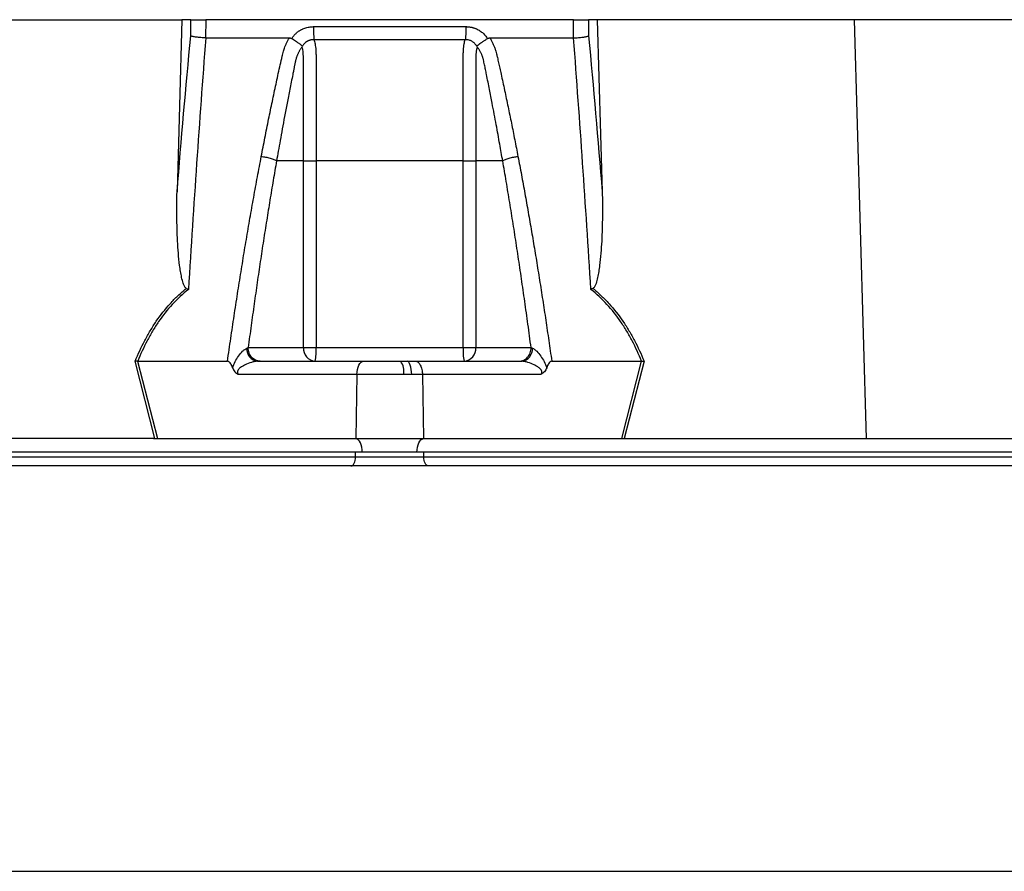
# Model space of a CAD drawing. Header units: millimetres. Extents: x 5 to 1095, y 9 to 2126.
# Tile 5 of 13: x 389 to 605, y 490 to 677. Entities that reach past the tile are written whole.
import ezdxf

# ---------------------------------------------------------------- set-up
doc = ezdxf.new("R2010")
doc.units = ezdxf.units.MM

msp = doc.modelspace()

# ---------------------------------------------------------------- linework, layer by layer
at = {"color": 7, "linetype": 'Continuous', "lineweight": 25}
for p, q in [((368.04, 677.12), (424.43, 677.12)), ((424.43, 677.12), (423.35, 639.33)), ((426.37, 677.12), (424.43, 677.12)), ((426.34, 673.57), (426.37, 677.12)), ((429.66, 677.12), (429.62, 673.12)), ((510.41, 677.12), (429.66, 677.12)), ((510.45, 673.12), (510.41, 677.12)), ((513.69, 677.12), (513.73, 673.57)), ((515.64, 677.12), (513.69, 677.12)), ((515.64, 677.12), (516.72, 639.33)), ((572.03, 677.12), (515.64, 677.12)), ((572.03, 677.12), (574.66, 585.12)), ((629.78, 677.12), (572.03, 677.12)), ((448.53, 672.98), (448.62, 673.12)), ((491.45, 673.12), (491.54, 672.98)), ((451.1, 646.12), (445.2, 646.12)), ((451.1, 605.12), (451.1, 646.12)), ((453.89, 646.12), (453.89, 605.12)), ((486.18, 605.12), (486.18, 646.12)), ((494.87, 646.12), (488.97, 646.12)), ((488.97, 646.12), (488.97, 605.12)), ((438.97, 605.12), (451.1, 605.12)), ((451.1, 605.12), (453.89, 605.12)), ((453.89, 605.12), (486.18, 605.12)), ((486.18, 605.12), (488.97, 605.12)), ((488.97, 605.12), (501.1, 605.12)), ((418.5, 585.12), (414.16, 602.14)), ((414.68, 602.12), (419.02, 585.12)), ((414.7, 602.12), (434.43, 602.12)), ((441.01, 602.12), (464.33, 602.12)), ((464.33, 602.12), (472.47, 602.12)), ((472.47, 602.12), (473.88, 602.12)), ((473.88, 602.12), (475.74, 602.12)), ((475.74, 602.12), (499.06, 602.12)), ((505.64, 602.12), (525.37, 602.12)), ((521.05, 585.12), (525.38, 602.12)), ((525.91, 602.14), (521.57, 585.12)), ((462.83, 599.22), (436.8, 599.22)), ((462.83, 599.22), (462.59, 585.12)), ((473.11, 599.22), (462.83, 599.22)), ((474.89, 599.22), (473.11, 599.22)), ((477.24, 599.22), (474.89, 599.22)), ((477.24, 599.22), (477.48, 585.12)), ((503.27, 599.22), (477.24, 599.22)), ((418.2, 585.12), (365.4, 585.12)), ((419.02, 585.12), (462.59, 585.12)), ((462.59, 585.12), (477.48, 585.12)), ((477.48, 585.12), (521.05, 585.12)), ((521.87, 585.12), (574.66, 585.12)), ((574.66, 585.12), (635.2, 585.12)), ((464.03, 582.12), (219.03, 582.12)), ((462.53, 581.12), (462.53, 582.12)), ((476.03, 582.12), (464.03, 582.12)), ((721.03, 582.12), (476.03, 582.12)), ((477.53, 581.12), (477.53, 582.12)), ((223.03, 581.12), (462.53, 581.12)), ((462.53, 581.12), (477.53, 581.12)), ((477.53, 581.12), (717.03, 581.12))]:
    msp.add_line(p, q, dxfattribs=at)
at = {"color": 7, "linetype": 'Continuous', "lineweight": 25, "flags": 128}
for points in [[(462.83, 599.22), (462.87, 599.79), (462.96, 600.34), (463.1, 600.84), (463.29, 601.28), (463.52, 601.64), (463.77, 601.9), (464.05, 602.06), (464.33, 602.12)], [(474.89, 599.22), (474.87, 599.79), (474.8, 600.34), (474.71, 600.84), (474.58, 601.28), (474.43, 601.64), (474.26, 601.9), (474.07, 602.06), (473.88, 602.12)], [(464.03, 582.12), (464.01, 582.69), (463.93, 583.24), (463.79, 583.75), (463.61, 584.2), (463.4, 584.58), (463.14, 584.86), (462.87, 585.04), (462.59, 585.12)], [(476.03, 582.12), (476.06, 582.69), (476.14, 583.24), (476.28, 583.75), (476.46, 584.2), (476.67, 584.58), (476.92, 584.86), (477.2, 585.04), (477.48, 585.12)], [(461.53, 579.12), (461.73, 579.16), (461.92, 579.27), (462.09, 579.46), (462.24, 579.71), (462.37, 580.01), (462.46, 580.35), (462.52, 580.73), (462.53, 581.12)], [(478.53, 579.12), (478.34, 579.16), (478.15, 579.27), (477.98, 579.46), (477.83, 579.71), (477.7, 580.01), (477.61, 580.35), (477.55, 580.73), (477.53, 581.12)]]:
    msp.add_lwpolyline(points, dxfattribs=at)
at = {"color": 7, "linetype": 'Continuous', "lineweight": 25}
for centre, radius, start, end in [((441.37, 604.8), 2.7, 175.7146, 262.3682), ((453.91, 604.93), 2.82, 176.1887, 265.5981), ((441.9, 604.37), 12.01, 349.188, 3.5658), ((498.17, 604.37), 12.01, 176.4342, 190.812), ((486.15, 604.93), 2.82, 274.4019, 3.8113), ((498.7, 604.8), 2.7, 277.6318, 4.2854), ((469.27, 599.89), 3.9, 350.0918, 34.8299)]:
    msp.add_arc(centre, radius, start, end, dxfattribs=at)
for centre, major_axis, start_param, end_param in [((419.53, 582.12), (16.23, -0.25), 1.637472, 1.655677), ((520.54, 582.12), (16.23, 0.25), 1.485915, 1.504121)]:
    msp.add_ellipse(centre, major_axis=major_axis, ratio=0.184165, start_param=start_param, end_param=end_param, dxfattribs=at)
for points, knots in [([(426.37, 677.12), (426.49, 677.12), (426.67, 677.12), (427.11, 677.12), (427.37, 677.12), (427.82, 677.12), (427.98, 677.12), (428.3, 677.12), (428.46, 677.12), (428.98, 677.12), (429.32, 677.12), (429.66, 677.12)], [0, 0, 0, 0, 0.25, 0.25, 0.5, 0.5, 0.625, 0.625, 0.75, 0.75, 1, 1, 1, 1]), ([(510.41, 677.12), (510.75, 677.12), (511.1, 677.12), (511.78, 677.12), (512.1, 677.12), (512.55, 677.12), (512.69, 677.12), (512.95, 677.12), (513.07, 677.12), (513.41, 677.12), (513.58, 677.12), (513.69, 677.12)], [0, 0, 0, 0, 0.25, 0.25, 0.5, 0.5, 0.625, 0.625, 0.75, 0.75, 1, 1, 1, 1]), ([(448.62, 673.12), (448.67, 673.19), (448.76, 673.32), (448.91, 673.51), (449.06, 673.7), (449.22, 673.87), (449.39, 674.04), (449.57, 674.2), (449.75, 674.36), (449.94, 674.5), (450.13, 674.64), (450.34, 674.77), (450.55, 674.89), (450.77, 675), (451.06, 675.14), (451.43, 675.29), (451.88, 675.42), (452.35, 675.52), (452.82, 675.58), (453.14, 675.59), (453.3, 675.59)], [0, 0, 0, 0, 0.044249, 0.088103, 0.131644, 0.174954, 0.21812, 0.261226, 0.304357, 0.347601, 0.391041, 0.434763, 0.478847, 0.523375, 0.568424, 0.654803, 0.740537, 0.826241, 0.912528, 1, 1, 1, 1]), ([(453.3, 675.59), (453.3, 675.31), (453.3, 675.01), (453.31, 674.43), (453.32, 674.14), (453.34, 673.62), (453.36, 673.38), (453.39, 673), (453.4, 672.84), (453.42, 672.73)], [0, 0, 0, 0, 0.25, 0.25, 0.5, 0.5, 0.75, 0.75, 1, 1, 1, 1]), ([(486.77, 675.59), (486.77, 675.31), (486.77, 675.01), (486.76, 674.43), (486.75, 674.14), (486.73, 673.62), (486.71, 673.38), (486.68, 673), (486.67, 672.84), (486.65, 672.73)], [0, 0, 0, 0, 0.25, 0.25, 0.5, 0.5, 0.75, 0.75, 1, 1, 1, 1]), ([(486.77, 675.59), (486.85, 675.59), (487.01, 675.59), (487.25, 675.57), (487.49, 675.55), (487.72, 675.51), (487.95, 675.47), (488.18, 675.42), (488.41, 675.35), (488.64, 675.28), (488.86, 675.2), (489.15, 675.08), (489.49, 674.91), (489.88, 674.68), (490.24, 674.42), (490.58, 674.14), (490.9, 673.83), (491.19, 673.49), (491.36, 673.24), (491.45, 673.12)], [0, 0, 0, 0, 0.043919, 0.087472, 0.13073, 0.173768, 0.216664, 0.259492, 0.30233, 0.345255, 0.388344, 0.431671, 0.51489, 0.596546, 0.677156, 0.757259, 0.837405, 0.91814, 1, 1, 1, 1]), ([(429.64, 673.12), (428.94, 663.97), (428.27, 654.79), (427.01, 636.37), (426.4, 627.14), (425.83, 617.88)], [0, 0, 0, 0, 0.5, 0.5, 1, 1, 1, 1]), ([(429.62, 673.12), (429.28, 673.13), (428.93, 673.15), (428.25, 673.2), (427.92, 673.24), (427.48, 673.3), (427.34, 673.32), (427.08, 673.37), (426.96, 673.39), (426.74, 673.44), (426.64, 673.47), (426.47, 673.52), (426.4, 673.54), (426.34, 673.57)], [0, 0, 0, 0, 0.25, 0.25, 0.5, 0.5, 0.625, 0.625, 0.75, 0.75, 0.875, 0.875, 1, 1, 1, 1]), ([(441.85, 647.08), (441.98, 647.77), (442.24, 649.14), (442.65, 651.19), (443.05, 653.23), (443.46, 655.25), (444, 657.87), (444.67, 661.07), (445.35, 664.22), (445.9, 666.73), (446.23, 668.23), (446.48, 669.28), (446.63, 669.89), (446.78, 670.4), (446.94, 670.91), (447.15, 671.43), (447.41, 672), (447.69, 672.57), (447.91, 672.94), (448.02, 673.12)], [0, 0, 0, 0, 0.077777, 0.1552, 0.232272, 0.308995, 0.385372, 0.530526, 0.674474, 0.747423, 0.819615, 0.846383, 0.869761, 0.889755, 0.906383, 0.929523, 0.9528, 0.976272, 1, 1, 1, 1]), ([(448.02, 673.12), (448.05, 673.12), (448.13, 673.12), (448.24, 673.1), (448.34, 673.07), (448.44, 673.04), (448.5, 673), (448.53, 672.98)], [0, 0, 0, 0, 0.212576, 0.416535, 0.614103, 0.807726, 1, 1, 1, 1]), ([(448.53, 672.98), (448.58, 672.96), (448.68, 672.9), (448.82, 672.81), (448.95, 672.72), (449.09, 672.64), (449.22, 672.55), (449.34, 672.47), (449.46, 672.39), (449.57, 672.32), (449.73, 672.2), (449.94, 672.05), (450.18, 671.88), (450.37, 671.74), (450.52, 671.62), (450.63, 671.52), (450.72, 671.43), (450.78, 671.35), (450.82, 671.29), (450.83, 671.24), (450.84, 671.22)], [0, 0, 0, 0, 0.048652, 0.096489, 0.14339, 0.189242, 0.233941, 0.277392, 0.319512, 0.360225, 0.399465, 0.506174, 0.603082, 0.689684, 0.765815, 0.831582, 0.887296, 0.933441, 0.970686, 1, 1, 1, 1]), ([(453.42, 672.73), (453.36, 672.73), (453.25, 672.73), (453.08, 672.72), (452.92, 672.7), (452.75, 672.67), (452.59, 672.63), (452.43, 672.58), (452.27, 672.52), (452.03, 672.42), (451.75, 672.25), (451.45, 672.02), (451.22, 671.78), (451.05, 671.56), (450.93, 671.38), (450.88, 671.26), (450.85, 671.21)], [0, 0, 0, 0, 0.053313, 0.1065953, 0.1598711, 0.2131655, 0.266504, 0.3199119, 0.3734143, 0.4270351, 0.5644787, 0.6852275, 0.789255, 0.8764579, 0.9467207, 1, 1, 1, 1]), ([(486.65, 672.73), (485.36, 672.73), (482.62, 672.73), (478.63, 672.73), (474.41, 672.73), (471.54, 672.73), (468.53, 672.73), (465.66, 672.73), (461.44, 672.73), (457.45, 672.73), (454.71, 672.73), (453.42, 672.73)], [0.7589111, 0.7589111, 0.7589111, 0.7589111, 0.7820302, 0.8131687, 0.8443073, 0.8754458, 0.8754458, 0.9065844, 0.9377229, 0.9688615, 0.9919807, 0.9919807, 0.9919807, 0.9919807]), ([(453.42, 672.73), (453.47, 672.62), (453.52, 672.48), (453.6, 672.16), (453.64, 671.98), (453.7, 671.59), (453.73, 671.37), (453.78, 670.91), (453.8, 670.66), (453.84, 670.15), (453.85, 669.87), (453.87, 669.32), (453.88, 669.04), (453.89, 668.61), (453.89, 668.46), (453.89, 668.17), (453.89, 668.03), (453.89, 667.59), (453.89, 664.98), (453.89, 662.37), (453.89, 655.41), (453.89, 650.76), (453.89, 646.12)], [0, 0, 0, 0, 0.03125, 0.03125, 0.0625, 0.0625, 0.09375, 0.09375, 0.125, 0.125, 0.15625, 0.15625, 0.1875, 0.1875, 0.203125, 0.203125, 0.21875, 0.21875, 0.25, 0.5, 0.5, 1, 1, 1, 1]), ([(486.18, 646.12), (486.18, 650.76), (486.18, 655.41), (486.18, 662.37), (486.18, 664.98), (486.18, 667.59), (486.18, 668.03), (486.18, 668.17), (486.18, 668.46), (486.18, 668.61), (486.19, 669.04), (486.2, 669.32), (486.22, 669.87), (486.23, 670.15), (486.27, 670.66), (486.29, 670.91), (486.34, 671.37), (486.37, 671.59), (486.43, 671.98), (486.47, 672.16), (486.55, 672.48), (486.6, 672.62), (486.65, 672.73)], [0, 0, 0, 0, 0.5, 0.5, 0.75, 0.78125, 0.78125, 0.796875, 0.796875, 0.8125, 0.8125, 0.84375, 0.84375, 0.875, 0.875, 0.90625, 0.90625, 0.9375, 0.9375, 0.96875, 0.96875, 1, 1, 1, 1]), ([(489.22, 671.21), (489.2, 671.25), (489.16, 671.33), (489.08, 671.46), (488.98, 671.61), (488.85, 671.77), (488.68, 671.95), (488.48, 672.13), (488.24, 672.3), (487.95, 672.46), (487.64, 672.59), (487.32, 672.68), (486.99, 672.73), (486.76, 672.73), (486.65, 672.73)], [0, 0, 0, 0, 0.0385037, 0.0865137, 0.1440338, 0.2110288, 0.2874492, 0.3732496, 0.4684049, 0.5729224, 0.680036, 0.786786, 0.8933735, 1, 1, 1, 1]), ([(489.23, 671.22), (489.23, 671.23), (489.24, 671.26), (489.26, 671.3), (489.28, 671.34), (489.31, 671.39), (489.36, 671.44), (489.41, 671.49), (489.47, 671.55), (489.55, 671.61), (489.64, 671.69), (489.74, 671.77), (489.86, 671.86), (490, 671.96), (490.15, 672.07), (490.33, 672.2), (490.53, 672.33), (490.75, 672.49), (491, 672.65), (491.26, 672.82), (491.44, 672.93), (491.54, 672.98)], [0, 0, 0, 0, 0.017248, 0.037456, 0.060913, 0.087838, 0.118407, 0.152763, 0.191026, 0.233291, 0.279627, 0.330072, 0.384627, 0.443251, 0.505852, 0.572276, 0.648655, 0.730209, 0.816408, 0.906598, 1, 1, 1, 1]), ([(491.54, 672.98), (491.56, 673), (491.61, 673.03), (491.69, 673.06), (491.78, 673.09), (491.87, 673.11), (491.96, 673.12), (492.02, 673.12), (492.05, 673.12)], [0, 0, 0, 0, 0.160202, 0.321039, 0.484027, 0.650625, 0.822199, 1, 1, 1, 1]), ([(492.05, 673.12), (492.12, 673.02), (492.24, 672.81), (492.41, 672.49), (492.58, 672.18), (492.73, 671.86), (492.87, 671.54), (493.01, 671.22), (493.13, 670.89), (493.24, 670.56), (493.37, 670.14), (493.53, 669.56), (493.73, 668.7), (493.96, 667.65), (494.23, 666.44), (494.68, 664.42), (495.29, 661.6), (496.04, 658), (496.79, 654.38), (497.51, 650.75), (497.99, 648.31), (498.22, 647.08)], [0, 0, 0, 0, 0.0134228, 0.0267382, 0.0399565, 0.0530881, 0.0661437, 0.0791341, 0.0920702, 0.1049632, 0.1178244, 0.141662, 0.1728313, 0.2170572, 0.2634912, 0.3121266, 0.4491557, 0.58733, 0.7237611, 0.8613131, 1, 1, 1, 1]), ([(514.24, 617.88), (513.67, 627.14), (513.06, 636.37), (511.8, 654.79), (511.13, 663.97), (510.43, 673.12)], [0, 0, 0, 0, 0.5, 0.5, 1, 1, 1, 1]), ([(510.45, 673.12), (510.79, 673.13), (511.14, 673.15), (511.82, 673.2), (512.14, 673.24), (512.59, 673.3), (512.73, 673.32), (512.99, 673.37), (513.11, 673.39), (513.33, 673.44), (513.43, 673.47), (513.6, 673.52), (513.67, 673.54), (513.73, 673.57)], [0, 0, 0, 0, 0.25, 0.25, 0.5, 0.5, 0.625, 0.625, 0.75, 0.75, 0.875, 0.875, 1, 1, 1, 1]), ([(450.75, 671.09), (450.69, 671.02), (450.59, 670.88), (450.45, 670.67), (450.31, 670.45), (450.19, 670.23), (450.07, 670.01), (449.96, 669.79), (449.86, 669.57), (449.77, 669.35), (449.68, 669.14), (449.61, 668.93), (449.54, 668.72), (449.48, 668.51), (449.41, 668.27), (449.35, 667.98), (449.27, 667.64), (449.2, 667.31), (449.13, 666.98), (449.08, 666.7), (449.04, 666.46), (448.99, 666.22), (448.93, 665.91), (448.85, 665.53), (448.68, 664.69), (448.43, 663.45), (448.11, 661.85), (447.81, 660.31), (447.43, 658.32), (446.97, 655.93), (446.46, 653.19), (446, 650.66), (445.59, 648.32), (445.32, 646.83), (445.2, 646.12)], [0, 0, 0, 0, 0.0106625, 0.0211978, 0.0315941, 0.0418388, 0.0519189, 0.0618212, 0.0715325, 0.0810398, 0.0903303, 0.0993919, 0.108213, 0.1167826, 0.1250909, 0.1387186, 0.1522049, 0.1655575, 0.1787861, 0.1918997, 0.1981672, 0.2074772, 0.219813, 0.2351506, 0.2534596, 0.3194178, 0.3828642, 0.4438115, 0.5022754, 0.6182718, 0.7260111, 0.8254931, 0.9167817, 1, 1, 1, 1]), ([(451.1, 646.12), (451.1, 650.35), (451.1, 654.58), (451.1, 660.93), (451.1, 663.57), (451.1, 666.48), (451.1, 667.41), (451.1, 667.81), (451.1, 668.07), (451.1, 668.2), (451.1, 668.6), (451.1, 668.86), (451.08, 669.37), (451.07, 669.62), (451.03, 670.1), (451, 670.32), (450.95, 670.62), (450.93, 670.71), (450.88, 670.88), (450.85, 670.96), (450.81, 671.02)], [0, 0, 0, 0, 0.5, 0.5, 0.75, 0.8125, 0.84375, 0.859375, 0.859375, 0.875, 0.875, 0.90625, 0.90625, 0.9375, 0.9375, 0.96875, 0.96875, 0.984375, 0.984375, 1, 1, 1, 1]), ([(489.28, 671.04), (489.19, 670.92), (489.14, 670.75), (489.07, 670.35), (489.04, 670.13), (489.01, 669.66), (488.99, 669.41), (488.97, 668.9), (488.97, 668.63), (488.97, 668.24), (488.97, 668.1), (488.97, 667.84), (488.97, 667.44), (488.97, 666.52), (488.97, 663.6), (488.97, 656.71), (488.97, 650.36), (488.97, 646.12)], [0, 0, 0, 0, 0.03125, 0.03125, 0.0625, 0.0625, 0.09375, 0.09375, 0.125, 0.125, 0.140625, 0.140625, 0.15625, 0.1875, 0.25, 0.5, 1, 1, 1, 1]), ([(494.87, 646.12), (494.66, 647.34), (494.19, 649.98), (493.42, 654.21), (492.76, 657.7), (492.26, 660.3), (491.96, 661.84), (491.64, 663.44), (491.39, 664.71), (491.2, 665.62), (491.09, 666.15), (490.98, 666.69), (490.87, 667.23), (490.76, 667.76), (490.67, 668.19), (490.6, 668.52), (490.53, 668.74), (490.45, 668.98), (490.36, 669.22), (490.26, 669.48), (490.14, 669.74), (490.01, 670.01), (489.86, 670.28), (489.7, 670.55), (489.52, 670.82), (489.39, 671), (489.32, 671.09)], [0, 0, 0, 0, 0.143085, 0.308796, 0.497427, 0.555835, 0.616742, 0.680167, 0.746121, 0.767405, 0.788723, 0.810074, 0.831456, 0.852865, 0.874301, 0.883002, 0.892336, 0.902282, 0.912815, 0.923904, 0.935514, 0.947608, 0.960145, 0.973084, 0.986383, 1, 1, 1, 1]), ([(434.43, 602.12), (434.55, 602.96), (434.78, 604.63), (435.15, 607.12), (435.51, 609.6), (435.88, 612.06), (436.25, 614.51), (436.63, 616.94), (437.01, 619.35), (437.39, 621.75), (437.78, 624.13), (438.17, 626.5), (438.56, 628.85), (438.96, 631.18), (439.36, 633.5), (439.77, 635.8), (440.17, 638.09), (440.59, 640.36), (441, 642.62), (441.42, 644.85), (441.71, 646.34), (441.85, 647.08)], [0, 0, 0, 0, 0.055211, 0.110128, 0.164753, 0.219086, 0.273129, 0.326884, 0.38035, 0.43353, 0.486425, 0.539036, 0.591365, 0.643413, 0.695181, 0.746671, 0.797884, 0.848822, 0.899487, 0.949879, 1, 1, 1, 1]), ([(441.85, 647.08), (442.14, 647.06), (442.46, 647.01), (443.12, 646.9), (443.46, 646.82), (444.09, 646.64), (444.37, 646.54), (444.86, 646.33), (445.06, 646.22), (445.2, 646.12)], [0, 0, 0, 0, 0.25, 0.25, 0.5, 0.5, 0.75, 0.75, 1, 1, 1, 1]), ([(494.87, 646.12), (495.01, 646.22), (495.21, 646.33), (495.69, 646.54), (495.98, 646.64), (496.61, 646.82), (496.95, 646.9), (497.61, 647.01), (497.93, 647.06), (498.22, 647.08)], [0, 0, 0, 0, 0.25, 0.25, 0.5, 0.5, 0.75, 0.75, 1, 1, 1, 1]), ([(498.22, 647.08), (498.35, 646.41), (498.61, 645.07), (498.99, 643.04), (499.36, 641.01), (499.74, 638.96), (500.11, 636.9), (500.48, 634.82), (500.84, 632.73), (501.2, 630.63), (501.56, 628.52), (501.92, 626.39), (502.27, 624.25), (502.62, 622.09), (502.97, 619.92), (503.31, 617.74), (503.66, 615.55), (503.99, 613.34), (504.33, 611.13), (504.66, 608.89), (504.99, 606.65), (505.32, 604.39), (505.53, 602.88), (505.64, 602.12)], [0, 0, 0, 0, 0.045336, 0.090894, 0.136674, 0.182678, 0.228907, 0.275362, 0.322044, 0.368954, 0.416093, 0.463462, 0.511063, 0.558896, 0.606962, 0.655262, 0.703798, 0.752569, 0.801578, 0.850824, 0.900309, 0.950034, 1, 1, 1, 1]), ([(445.2, 646.12), (445.08, 645.41), (444.83, 643.98), (444.46, 641.83), (444.1, 639.67), (443.74, 637.48), (443.38, 635.28), (443.03, 633.07), (442.67, 630.83), (442.32, 628.58), (441.97, 626.31), (441.63, 624.02), (441.29, 621.72), (440.95, 619.4), (440.61, 617.06), (440.28, 614.71), (439.95, 612.33), (439.62, 609.95), (439.29, 607.54), (439.08, 605.93), (438.97, 605.12)], [0, 0, 0, 0, 0.052635, 0.105608, 0.158921, 0.212573, 0.266566, 0.320902, 0.37558, 0.430604, 0.485973, 0.541688, 0.597751, 0.654162, 0.710923, 0.768034, 0.825496, 0.883311, 0.941478, 1, 1, 1, 1]), ([(451.1, 646.12), (451.38, 646.12), (451.79, 646.12), (452.77, 646.12), (453.33, 646.12), (453.89, 646.12)], [0, 0, 0, 0, 0.5, 0.5, 1, 1, 1, 1]), ([(486.18, 646.12), (486.74, 646.12), (487.3, 646.12), (488.28, 646.12), (488.69, 646.12), (488.97, 646.12)], [0, 0, 0, 0, 0.5, 0.5, 1, 1, 1, 1]), ([(501.1, 605.12), (500.99, 605.97), (500.76, 607.68), (500.41, 610.23), (500.07, 612.75), (499.71, 615.26), (499.36, 617.75), (499, 620.22), (498.64, 622.67), (498.28, 625.1), (497.91, 627.51), (497.54, 629.91), (497.17, 632.28), (496.79, 634.63), (496.42, 636.97), (496.03, 639.28), (495.65, 641.58), (495.26, 643.86), (495, 645.37), (494.87, 646.12)], [0, 0, 0, 0, 0.061953, 0.123509, 0.18467, 0.245435, 0.305808, 0.365787, 0.425376, 0.484574, 0.543383, 0.601804, 0.659839, 0.717488, 0.774754, 0.831636, 0.888137, 0.944258, 1, 1, 1, 1]), ([(425.38, 618.12), (425.28, 618.17), (425.21, 618.25), (425.07, 618.42), (425.02, 618.51), (424.86, 618.81), (424.78, 619.02), (424.56, 619.65), (424.45, 620.08), (424.26, 620.95), (424.18, 621.39), (424.03, 622.28), (423.97, 622.72), (423.8, 624.05), (423.71, 624.95), (423.57, 626.73), (423.51, 627.63), (423.37, 630.32), (423.32, 632.12), (423.28, 635.72), (423.3, 637.52), (423.35, 639.33)], [0, 0, 0, 0, 0.015625, 0.015625, 0.03125, 0.03125, 0.0625, 0.0625, 0.125, 0.125, 0.1875, 0.1875, 0.25, 0.25, 0.375, 0.375, 0.5, 0.5, 0.75, 0.75, 1, 1, 1, 1]), ([(516.72, 639.33), (516.77, 637.52), (516.79, 635.72), (516.75, 632.12), (516.7, 630.32), (516.56, 627.62), (516.5, 626.72), (516.35, 624.93), (516.27, 624.04), (516.1, 622.71), (516.03, 622.26), (515.89, 621.38), (515.81, 620.94), (515.62, 620.07), (515.51, 619.63), (515.29, 619.01), (515.21, 618.8), (515.05, 618.51), (515, 618.42), (514.86, 618.25), (514.78, 618.17), (514.69, 618.12)], [0, 0, 0, 0, 0.25, 0.25, 0.5, 0.5, 0.625, 0.625, 0.75, 0.75, 0.8125, 0.8125, 0.875, 0.875, 0.9375, 0.9375, 0.96875, 0.96875, 0.984375, 0.984375, 1, 1, 1, 1]), ([(414.16, 602.14), (414.79, 603.68), (415.49, 605.19), (416.64, 607.38), (417.04, 608.1), (417.89, 609.52), (418.33, 610.22), (419.72, 612.26), (420.73, 613.55), (422.38, 615.36), (422.95, 615.95), (424.14, 617.07), (424.75, 617.61), (425.38, 618.12)], [0, 0, 0, 0, 0.25, 0.25, 0.375, 0.375, 0.5, 0.5, 0.75, 0.75, 0.875, 0.875, 1, 1, 1, 1]), ([(425.83, 617.88), (424.56, 616.88), (423.39, 615.78), (421.21, 613.42), (420.22, 612.16), (418.84, 610.15), (418.39, 609.46), (417.55, 608.05), (417.15, 607.33), (416.01, 605.15), (415.32, 603.65), (414.7, 602.12)], [0, 0, 0, 0, 0.25, 0.25, 0.5, 0.5, 0.625, 0.625, 0.75, 0.75, 1, 1, 1, 1]), ([(525.37, 602.12), (524.75, 603.65), (524.06, 605.15), (522.92, 607.33), (522.52, 608.05), (521.67, 609.46), (521.23, 610.15), (519.85, 612.16), (518.86, 613.42), (516.68, 615.78), (515.51, 616.88), (514.24, 617.88)], [0, 0, 0, 0, 0.25, 0.25, 0.375, 0.375, 0.5, 0.5, 0.75, 0.75, 1, 1, 1, 1]), ([(514.69, 618.12), (515.32, 617.61), (515.93, 617.07), (517.12, 615.95), (517.69, 615.36), (519.34, 613.55), (520.35, 612.26), (521.73, 610.22), (522.18, 609.52), (523.03, 608.1), (523.43, 607.38), (524.58, 605.19), (525.28, 603.68), (525.91, 602.14)], [0, 0, 0, 0, 0.125, 0.125, 0.25, 0.25, 0.5, 0.5, 0.625, 0.625, 0.75, 0.75, 1, 1, 1, 1]), ([(435.54, 600.71), (435.68, 601.18), (435.88, 601.62), (436.33, 602.47), (436.58, 602.88), (437.13, 603.64), (437.43, 604), (437.89, 604.46), (438.05, 604.6), (438.36, 604.84), (438.52, 604.94), (438.67, 605)], [0, 0, 0, 0, 0.25, 0.25, 0.5, 0.5, 0.75, 0.75, 0.875, 0.875, 1, 1, 1, 1]), ([(441.57, 602.12), (441.23, 602.12), (440.89, 602.2), (440.26, 602.5), (439.97, 602.72), (439.49, 603.28), (439.3, 603.61), (439.04, 604.33), (438.97, 604.73), (438.97, 605.12)], [0, 0, 0, 0, 0.25, 0.25, 0.5, 0.5, 0.75, 0.75, 1, 1, 1, 1]), ([(498.5, 602.12), (498.84, 602.12), (499.18, 602.2), (499.81, 602.5), (500.1, 602.72), (500.58, 603.28), (500.77, 603.61), (501.03, 604.33), (501.1, 604.73), (501.1, 605.12)], [0, 0, 0, 0, 0.25, 0.25, 0.5, 0.5, 0.75, 0.75, 1, 1, 1, 1]), ([(501.4, 605), (501.55, 604.94), (501.7, 604.84), (502.02, 604.61), (502.18, 604.46), (502.64, 604), (502.94, 603.64), (503.49, 602.88), (503.74, 602.47), (504.19, 601.62), (504.39, 601.18), (504.53, 600.71)], [0, 0, 0, 0, 0.125, 0.125, 0.25, 0.25, 0.5, 0.5, 0.75, 0.75, 1, 1, 1, 1]), ([(435.54, 600.71), (435.43, 601.02), (435.3, 601.31), (435.05, 601.71), (434.96, 601.84), (434.78, 601.99), (434.72, 602.03), (434.59, 602.1), (434.52, 602.12), (434.45, 602.12)], [0, 0, 0, 0, 0.5, 0.5, 0.75, 0.75, 0.875, 0.875, 1, 1, 1, 1]), ([(441.01, 602.12), (440.82, 602.12), (440.61, 602.09), (440.15, 602), (439.92, 601.94), (439.22, 601.72), (438.74, 601.53), (438.07, 601.21), (437.85, 601.09), (437.41, 600.83), (437.2, 600.69), (436.92, 600.44), (436.84, 600.35), (436.69, 600.14), (436.63, 600.02), (436.58, 599.78), (436.6, 599.66), (436.67, 599.43), (436.73, 599.32), (436.8, 599.22)], [0, 0, 0, 0, 0.125, 0.125, 0.25, 0.25, 0.5, 0.5, 0.625, 0.625, 0.75, 0.75, 0.8125, 0.8125, 0.875, 0.875, 0.9375, 0.9375, 1, 1, 1, 1]), ([(475.74, 602.12), (475.91, 602.12), (476.1, 602.06), (476.46, 601.78), (476.63, 601.56), (476.92, 601), (477.04, 600.66), (477.19, 599.94), (477.23, 599.57), (477.24, 599.22)], [0, 0, 0, 0, 0.25, 0.25, 0.5, 0.5, 0.75, 0.75, 1, 1, 1, 1]), ([(503.27, 599.22), (503.34, 599.32), (503.4, 599.43), (503.47, 599.66), (503.48, 599.78), (503.44, 600.02), (503.38, 600.14), (503.23, 600.35), (503.15, 600.44), (502.87, 600.69), (502.66, 600.83), (502.23, 601.09), (502, 601.21), (501.33, 601.53), (500.85, 601.72), (500.15, 601.94), (499.92, 602), (499.58, 602.07), (499.47, 602.09), (499.26, 602.11), (499.16, 602.12), (499.06, 602.12)], [0, 0, 0, 0, 0.0625, 0.0625, 0.125, 0.125, 0.1875, 0.1875, 0.25, 0.25, 0.375, 0.375, 0.5, 0.5, 0.75, 0.75, 0.875, 0.875, 0.9375, 0.9375, 1, 1, 1, 1]), ([(505.64, 602.12), (505.49, 602.12), (505.35, 602.05), (505.12, 601.85), (505.02, 601.72), (504.85, 601.45), (504.78, 601.31), (504.64, 601.01), (504.58, 600.86), (504.53, 600.71)], [0, 0, 0, 0, 0.25, 0.25, 0.5, 0.5, 0.75, 0.75, 1, 1, 1, 1]), ([(435.54, 600.71), (435.6, 600.55), (435.67, 600.39), (435.84, 600.09), (435.94, 599.96), (436.16, 599.7), (436.27, 599.59), (436.53, 599.39), (436.66, 599.3), (436.8, 599.22)], [0, 0, 0, 0, 0.25, 0.25, 0.5, 0.5, 0.75, 0.75, 1, 1, 1, 1]), ([(504.53, 600.71), (504.47, 600.55), (504.4, 600.39), (504.23, 600.1), (504.13, 599.96), (503.91, 599.7), (503.8, 599.59), (503.54, 599.39), (503.41, 599.3), (503.27, 599.22)], [0, 0, 0, 0, 0.25, 0.25, 0.5, 0.5, 0.75, 0.75, 1, 1, 1, 1]), ([(728.77, 579.12), (728.78, 579.12), (728.8, 579.12), (728.32, 579.12), (728.07, 579.12), (727.74, 579.12), (727.85, 579.12), (727.36, 579.12), (726.52, 579.12), (725.21, 579.12), (723.38, 579.12), (721.16, 579.12), (712.29, 579.12), (674.55, 579.12), (615.87, 579.12), (552.44, 579.12), (512.74, 579.12), (492.87, 579.12), (483.61, 579.12), (479.35, 579.12), (476.41, 579.12), (472.85, 579.12), (468.89, 579.12), (465.72, 579.12), (462.83, 579.12), (459.49, 579.12), (453.66, 579.12), (422.76, 579.12), (373.86, 579.12), (308.77, 579.12), (263.66, 579.12), (235.86, 579.12), (226.52, 579.12), (221.77, 579.12), (218.62, 579.12), (216.26, 579.12), (214.54, 579.12), (213.27, 579.12), (212.5, 579.12), (212.34, 579.12), (212.31, 579.12), (212.17, 579.12), (211.66, 579.12), (211.15, 579.12), (211.27, 579.12), (211.29, 579.12)], [0, 0, 0, 0, 0.053383, 0.115576, 0.139744, 0.151828, 0.157871, 0.160931, 0.164059, 0.16754, 0.171122, 0.174603, 0.178185, 0.206886, 0.321692, 0.40976, 0.453793, 0.475814, 0.486826, 0.489579, 0.492336, 0.498021, 0.501787, 0.505681, 0.508817, 0.512022, 0.518499, 0.531457, 0.631534, 0.708594, 0.785659, 0.808671, 0.81795, 0.822589, 0.827247, 0.83073, 0.834314, 0.837798, 0.841382, 0.844862, 0.848365, 0.855372, 0.869388, 0.980363, 1, 1, 1, 1]), ([(172.66, 490.12), (172.68, 490.12), (172.7, 490.12), (174.22, 490.12), (176.99, 490.12), (181.05, 490.12), (186.34, 490.12), (192.84, 490.12), (200.52, 490.12), (209.36, 490.12), (219.3, 490.12), (230.32, 490.12), (242.36, 490.12), (255.37, 490.12), (269.3, 490.12), (284.08, 490.12), (299.66, 490.12), (315.97, 490.12), (332.93, 490.12), (350.48, 490.12), (368.54, 490.12), (387.03, 490.12), (405.88, 490.12), (425, 490.12), (444.31, 490.12), (463.73, 490.12), (483.18, 490.12), (502.58, 490.12), (521.83, 490.12), (540.86, 490.12), (559.59, 490.12), (577.94, 490.12), (595.83, 490.12), (613.18, 490.12), (629.92, 490.12), (645.98, 490.12), (661.28, 490.12), (675.77, 490.12), (689.39, 490.12), (702.06, 490.12), (713.75, 490.12), (724.39, 490.12), (733.95, 490.12), (742.38, 490.12), (749.65, 490.12), (755.73, 490.12), (760.58, 490.12), (764.22, 490.12), (766.51, 490.12), (767.57, 490.12), (767.43, 490.12), (767.39, 490.12)], [0, 0, 0, 0, 0.0148684, 0.0356731, 0.0564778, 0.0772824, 0.0980871, 0.1188917, 0.1396964, 0.1605011, 0.1813057, 0.2021104, 0.222915, 0.2437197, 0.2645244, 0.285329, 0.3061337, 0.3269383, 0.347743, 0.3685477, 0.3893523, 0.410157, 0.4309616, 0.4517663, 0.472571, 0.4933756, 0.5141803, 0.5349849, 0.5557896, 0.5765943, 0.5973989, 0.6182036, 0.6390082, 0.6598129, 0.6806176, 0.7014222, 0.7222269, 0.7430315, 0.7638362, 0.7846409, 0.8054455, 0.8262502, 0.8470548, 0.8678595, 0.8886642, 0.9094688, 0.9302735, 0.9510781, 0.9718828, 0.9926875, 1, 1, 1, 1])]:
    msp.add_open_spline(points, degree=3, knots=knots, dxfattribs=at)
for points in [[(453.3, 675.59), (464.44, 675.59), (475.63, 675.59), (486.77, 675.59)], [(423.35, 639.33), (424.28, 650.79), (425.28, 662.21), (426.34, 673.57)], [(429.63, 673.12), (432.68, 673.12), (438.8, 673.12), (444.94, 673.12), (448.02, 673.12)], [(492.05, 673.12), (495.13, 673.12), (501.27, 673.12), (507.39, 673.12), (510.44, 673.12)], [(513.73, 673.57), (514.79, 662.21), (515.79, 650.79), (516.72, 639.33)], [(486.18, 646.12), (475.43, 646.12), (464.64, 646.12), (453.89, 646.12)], [(425.38, 618.12), (425.54, 618.04), (425.68, 617.96), (425.83, 617.88)], [(514.69, 618.12), (514.53, 618.04), (514.39, 617.96), (514.24, 617.88)], [(438.67, 605), (438.78, 605.04), (438.88, 605.08), (438.97, 605.12)], [(501.1, 605.12), (501.19, 605.08), (501.29, 605.04), (501.4, 605)], [(414.68, 602.12), (414.52, 602.13), (414.34, 602.13), (414.16, 602.14)], [(414.7, 602.12), (414.69, 602.12), (414.69, 602.12), (414.68, 602.12)], [(525.38, 602.12), (525.38, 602.12), (525.38, 602.12), (525.37, 602.12)], [(525.38, 602.12), (525.55, 602.13), (525.73, 602.13), (525.91, 602.14)], [(418.5, 585.12), (418.68, 585.12), (418.85, 585.12), (419.02, 585.12)], [(521.05, 585.12), (521.22, 585.12), (521.39, 585.12), (521.57, 585.12)]]:
    msp.add_open_spline(points, degree=3, dxfattribs=at)

doc.saveas('drawing.dxf')
